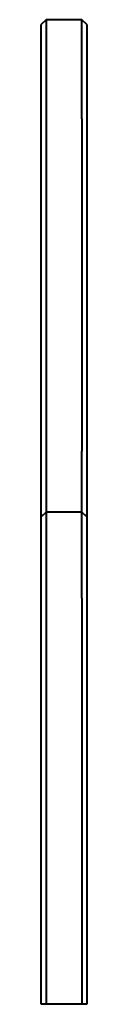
# Model space of a CAD drawing. Header units: millimetres. Extents: x -37 to 0, y 0 to 800.
import ezdxf

# ---------------------------------------------------------------- set-up
doc = ezdxf.new("R2010")
doc.units = ezdxf.units.MM
doc.layers.add('G-PLANOTM', color=6, linetype='Continuous', lineweight=40)

msp = doc.modelspace()

# ---------------------------------------------------------------- linework, layer by layer
at = {"layer": 'G-PLANOTM'}
for p, q in [((-16.98, 800), (-33.05, 800)), ((-3.97, 800), (-16.98, 800)), ((0, 796.03), (-3.97, 800)), ((-33.05, 800), (-37.02, 796.03)), ((-37.02, 748.79), (-37.02, 796.03)), ((-33.05, 800), (-33.05, 793.87)), ((-33.05, 793.87), (-33.05, 776.42)), ((-3.97, 793.87), (-3.97, 800)), ((-3.97, 776.42), (-3.97, 793.87)), ((0, 796.03), (0, 790.21)), ((0, 790.21), (0, 748.79)), ((-33.05, 776.42), (-33.05, 750.3)), ((-3.97, 750.3), (-3.97, 776.42)), ((-37.02, 719.5), (-37.02, 748.79)), ((-33.05, 750.3), (-33.05, 719.5)), ((-3.97, 719.5), (-3.97, 750.3)), ((0, 748.79), (0, 719.5)), ((-37.02, 449.5), (-37.02, 719.5)), ((-33.05, 719.5), (-33.05, 449.5)), ((-3.97, 719.5), (-3.97, 449.5)), ((0, 719.5), (0, 449.5)), ((-37.02, 396.03), (-37.02, 449.5)), ((-33.05, 449.5), (-33.05, 400)), ((-3.97, 400), (-3.97, 449.5)), ((0, 449.5), (0, 396.03)), ((-33.05, 400), (-37.02, 396.03)), ((-16.98, 400), (-33.05, 400)), ((-33.05, 400), (-33.05, 379.5)), ((-3.97, 400), (-16.98, 400)), ((0, 396.03), (-3.97, 400)), ((-3.97, 379.5), (-3.97, 400)), ((-37.02, 391.01), (-37.02, 396.03)), ((0, 396.03), (0, 391.01)), ((-37.02, 376.69), (-37.02, 391.01)), ((0, 391.01), (0, 376.69)), ((-37.02, 355.27), (-37.02, 376.69)), ((-33.05, 379.5), (-33.05, 356.79)), ((-3.97, 356.79), (-3.97, 379.5)), ((0, 376.69), (0, 355.27)), ((-37.02, 330), (-37.02, 355.27)), ((-33.05, 356.79), (-33.05, 330)), ((-3.97, 330), (-3.97, 356.79)), ((0, 355.27), (0, 330)), ((-37.02, 0), (-37.02, 330)), ((-33.05, 330), (-33.05, 0)), ((-3.97, 330), (-3.97, 0)), ((0, 330), (0, 0)), ((-33.05, 0), (-37.02, 0)), ((-3.97, 0), (-33.05, 0)), ((0, 0), (-3.97, 0))]:
    msp.add_line(p, q, dxfattribs=at)

doc.saveas('drawing.dxf')
